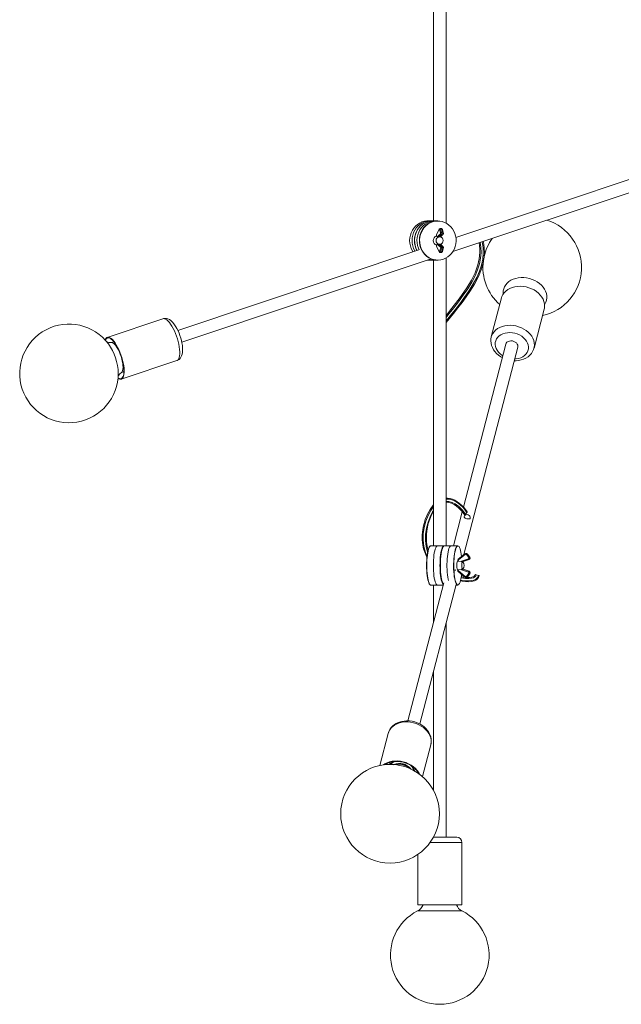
# Model space of a CAD drawing. Header units: millimetres. Extents: x -559 to 770, y -1682 to 398.
# Tile 1 of 5: x -559 to 21, y -1669 to -721. Entities that reach past the tile are written whole.
import ezdxf

# ---------------------------------------------------------------- set-up
doc = ezdxf.new("R2010")
doc.units = ezdxf.units.MM

msp = doc.modelspace()

# ---------------------------------------------------------------- linework, layer by layer
at = {"color": 7, "linetype": 'Continuous', "lineweight": 15}
for p, q in [((-160.07, -707.9), (-160.07, -914.43)), ((-148.07, -916.61), (-148.07, -707.9)), ((123.98, -842.76), (-138.55, -930.49)), ((-141.45, -944.11), (127.78, -854.14)), ((-160.74, -914.43), (-165.34, -914.43)), ((-155.99, -914.43), (-160.59, -914.43)), ((-157.33, -928.69), (-157.33, -929.13)), ((-157.28, -928.69), (-157.33, -928.69)), ((-157.28, -928.69), (-157.28, -929.23)), ((-154.66, -922.81), (-157.17, -928.1)), ((-154.65, -922.48), (-157.15, -927.78)), ((-155.76, -928.96), (-153.45, -927.08)), ((-152.67, -927.8), (-154.97, -929.68)), ((-153.31, -925.87), (-154.25, -922.92)), ((-152.39, -921.87), (-153.77, -921.87)), ((-153.38, -929.68), (-151.46, -927.8)), ((-153.33, -922.43), (-152.4, -925.39)), ((-152, -922.43), (-153.33, -922.43)), ((-152.93, -929.5), (-151.01, -927.62)), ((-151.46, -927.8), (-152.67, -927.8)), ((-151.22, -925.39), (-152.4, -925.39)), ((-151.22, -925.39), (-152, -922.43)), ((-150.69, -925.67), (-151.47, -922.72)), ((-157.33, -937.73), (-157.33, -938.17)), ((-157.28, -938.17), (-157.33, -938.17)), ((-157.28, -929.23), (-156.16, -929.94)), ((-156.16, -936.92), (-157.28, -937.63)), ((-157.28, -937.63), (-157.28, -938.17)), ((-153.45, -939.79), (-155.76, -937.91)), ((-154.97, -929.68), (-155, -929.87)), ((-155, -936.99), (-154.97, -937.18)), ((-154.97, -937.18), (-152.67, -939.06)), ((-151.46, -939.06), (-153.38, -937.18)), ((-152.14, -930.62), (-153.01, -929.85)), ((-153.01, -937.01), (-152.14, -936.25)), ((-151.01, -939.24), (-152.93, -937.36)), ((-174.12, -942.38), (-406.4, -1020)), ((-157.17, -938.76), (-154.66, -944.05)), ((-157.15, -939.09), (-154.65, -944.38)), ((-154.25, -943.95), (-153.31, -940.99)), ((-153.77, -944.99), (-152.39, -944.99)), ((-152.4, -941.48), (-153.33, -944.43)), ((-152, -944.43), (-153.33, -944.43)), ((-151.46, -939.06), (-152.67, -939.06)), ((-151.22, -941.48), (-152.4, -941.48)), ((-152, -944.43), (-151.22, -941.48)), ((-151.47, -944.14), (-150.69, -941.19)), ((-402.6, -1031.38), (-163.51, -951.48)), ((-166.27, -952.41), (-165.34, -952.43)), ((-165.34, -952.43), (-160.74, -952.43)), ((-160.59, -952.43), (-155.99, -952.43)), ((-160.07, -952.43), (-160.07, -1227.24)), ((-148.07, -1227.24), (-148.07, -950.25)), ((-94.67, -988.65), (-104.45, -1026.22)), ((-63.32, -1036.92), (-53.54, -999.36)), ((-420.85, -1008.75), (-474.4, -1026.64)), ((-473.41, -1032.68), (-473.26, -1032.87)), ((-467.82, -1031.11), (-470.81, -1031.57)), ((-90.51, -1033.19), (-131.38, -1190.17)), ((-104.5, -1026.41), (-104.45, -1026.22)), ((-130.86, -1235.8), (-78.9, -1036.21)), ((-460.93, -1066.95), (-407.38, -1049.06)), ((-461.03, -1060.85), (-458.36, -1059.42)), ((-132.52, -1194.54), (-141.03, -1227.24)), ((-129.18, -1196.82), (-127.89, -1195.15)), ((-149.94, -1227.24), (-162.65, -1227.24)), ((-136.84, -1227.24), (-149.55, -1227.24)), ((-153.06, -1235.25), (-153.12, -1234.85)), ((-136.87, -1241.5), (-136.87, -1241.65)), ((-129.93, -1235.03), (-136.31, -1240.33)), ((-136.24, -1241.5), (-136.24, -1242.04)), ((-129.58, -1235.62), (-135.96, -1240.91)), ((-132.37, -1241.77), (-126.5, -1239.89)), ((-126.14, -1240.62), (-132.01, -1242.49)), ((-131.65, -1242.49), (-125.88, -1240.62)), ((-131.64, -1242.49), (-125.86, -1240.61)), ((-129.93, -1235.03), (-129.92, -1235.03)), ((-128.66, -1234.69), (-128.97, -1234.69)), ((-126.15, -1238.68), (-128.52, -1235.73)), ((-127.81, -1235.25), (-125.44, -1238.2)), ((-127.52, -1235.25), (-127.81, -1235.25)), ((-125.17, -1238.2), (-127.52, -1235.25)), ((-127.52, -1235.25), (-127.5, -1235.25)), ((-125.15, -1238.21), (-127.5, -1235.25)), ((-125.88, -1240.62), (-126.14, -1240.62)), ((-125.88, -1240.62), (-125.86, -1240.61)), ((-125.17, -1238.2), (-125.44, -1238.2)), ((-125.17, -1238.2), (-125.15, -1238.21)), ((-139.37, -1251.44), (-139.31, -1250.24)), ((-136.87, -1250.83), (-136.87, -1250.98)), ((-136.24, -1242.04), (-133.41, -1242.75)), ((-133.41, -1249.73), (-136.24, -1250.44)), ((-136.24, -1250.44), (-136.24, -1250.98)), ((-126.5, -1252.6), (-132.37, -1250.72)), ((-132.01, -1242.49), (-132.33, -1242.68)), ((-132.33, -1249.8), (-132.01, -1249.99)), ((-132.01, -1249.99), (-126.14, -1251.87)), ((-131.65, -1242.49), (-131.64, -1242.49)), ((-125.88, -1251.87), (-131.65, -1249.99)), ((-131.65, -1249.99), (-131.64, -1249.99)), ((-125.86, -1251.87), (-131.64, -1249.99)), ((-136.31, -1252.16), (-129.93, -1257.45)), ((-135.96, -1251.57), (-129.58, -1256.87)), ((-129.93, -1257.45), (-129.92, -1257.46)), ((-128.97, -1257.8), (-128.66, -1257.8)), ((-128.52, -1256.76), (-126.15, -1253.81)), ((-125.44, -1254.29), (-127.81, -1257.24)), ((-127.52, -1257.24), (-127.81, -1257.24)), ((-127.52, -1257.24), (-125.17, -1254.29)), ((-127.52, -1257.24), (-127.5, -1257.23)), ((-127.5, -1257.23), (-125.15, -1254.28)), ((-125.88, -1251.87), (-126.14, -1251.87)), ((-125.88, -1251.87), (-125.86, -1251.87)), ((-125.17, -1254.29), (-125.44, -1254.29)), ((-125.17, -1254.29), (-125.15, -1254.28)), ((-119.09, -1255.17), (-116.84, -1255.82)), ((-150.35, -1263.05), (-184.93, -1395.88)), ((-173.32, -1398.88), (-138.37, -1264.66)), ((-162.65, -1265.24), (-150.92, -1265.24)), ((-160.07, -1265.24), (-160.07, -1300.36)), ((-138.52, -1265.24), (-136.84, -1265.24)), ((-148.07, -1507.9), (-148.07, -1301.9)), ((-160.07, -1347.99), (-160.07, -1463.05)), ((-203.89, -1408.16), (-211.88, -1438.86)), ((-203.85, -1408.02), (-203.89, -1408.16)), ((-170.75, -1449.57), (-162.76, -1418.86)), ((-201.01, -1436.98), (-201.81, -1437.9)), ((-199.85, -1435.87), (-201.01, -1436.98)), ((-179.33, -1442.63), (-179.8, -1441.09)), ((-179.05, -1443.88), (-179.33, -1442.63)), ((-160.23, -1507.9), (-137.82, -1507.9)), ((-160.07, -1507.6), (-160.07, -1507.9)), ((-132.82, -1572.9), (-132.82, -1512.9)), ((-175.32, -1524.61), (-175.32, -1572.9)), ((-175.32, -1572.9), (-132.82, -1572.9))]:
    msp.add_line(p, q, dxfattribs=at)
at = {"color": 8, "linetype": 'Continuous', "lineweight": 15}
for p, q in [((-136.24, -1241.5), (-136.87, -1241.5)), ((-136.24, -1250.98), (-136.87, -1250.98)), ((-199.85, -1435.87), (-199.05, -1435.19)), ((-180.17, -1440.1), (-179.8, -1441.09)), ((-132.82, -1512.9), (-163.35, -1512.9)), ((-175.44, -1578.89), (-132.7, -1578.89))]:
    msp.add_line(p, q, dxfattribs=at)
at = {"color": 7, "linetype": 'Continuous', "lineweight": 15, "flags": 128}
for points in [[(-165.34, -914.43), (-166.56, -914.48), (-168.96, -914.83), (-171.29, -915.53), (-173.52, -916.56), (-175.59, -917.91), (-177.47, -919.55), (-179.13, -921.44), (-180.52, -923.56), (-181.64, -925.86), (-182.45, -928.31), (-182.94, -930.84), (-183.11, -933.43), (-182.94, -936.02), (-182.45, -938.56), (-181.64, -941), (-180.52, -943.3), (-179.91, -944.31)], [(-163.04, -914.43), (-163.81, -914.45), (-166.26, -914.75), (-168.65, -915.4), (-170.93, -916.41), (-173.06, -917.74), (-174.99, -919.37), (-176.7, -921.28), (-178.14, -923.41), (-179.29, -925.74), (-180.13, -928.22), (-180.64, -930.8), (-180.81, -933.43), (-180.64, -936.06), (-180.13, -938.64), (-179.29, -941.12), (-178.14, -943.45), (-178, -943.68)], [(-178, -943.68), (-178.14, -943.45), (-179.29, -941.12), (-180.13, -938.64), (-180.64, -936.06), (-180.81, -933.43), (-180.64, -930.8), (-180.13, -928.22), (-179.29, -925.74), (-178.14, -923.41), (-176.7, -921.28), (-174.99, -919.37), (-173.06, -917.74), (-170.93, -916.41), (-168.65, -915.4), (-166.26, -914.75), (-163.81, -914.45), (-163.04, -914.43)], [(-176.07, -943.03), (-177.03, -941), (-177.84, -938.56), (-178.34, -936.02), (-178.5, -933.43), (-178.34, -930.84), (-177.84, -928.31), (-177.03, -925.86), (-175.92, -923.56), (-174.52, -921.44), (-172.86, -919.55), (-170.98, -917.91), (-168.91, -916.56), (-166.69, -915.53), (-164.35, -914.83), (-161.95, -914.48), (-160.74, -914.43)], [(-160.59, -914.43), (-161.12, -914.44), (-163.54, -914.69), (-165.89, -915.3), (-168.15, -916.24), (-170.27, -917.5), (-172.21, -919.06), (-173.93, -920.88), (-175.41, -922.94), (-176.61, -925.19), (-177.51, -927.6), (-178.09, -930.12), (-178.35, -932.7), (-178.28, -935.29), (-177.88, -937.85), (-177.15, -940.32), (-176.12, -942.67), (-175.95, -942.99)], [(-158.29, -914.43), (-158.74, -914.44), (-161.19, -914.69), (-163.59, -915.3), (-165.89, -916.26), (-168.04, -917.54), (-170, -919.14), (-171.74, -921.01), (-173.21, -923.12), (-174.4, -925.43), (-175.29, -927.89), (-175.84, -930.46), (-176.06, -933.08), (-175.93, -935.71), (-175.47, -938.3), (-174.67, -940.8), (-173.98, -942.35)], [(-173.99, -942.33), (-174.67, -940.8), (-175.47, -938.3), (-175.93, -935.71), (-176.06, -933.08), (-175.84, -930.46), (-175.29, -927.89), (-174.4, -925.43), (-173.21, -923.12), (-171.74, -921.01), (-170, -919.14), (-168.04, -917.54), (-165.89, -916.26), (-163.59, -915.3), (-161.19, -914.69), (-158.74, -914.44), (-158.29, -914.43)], [(-155.99, -952.43), (-157.88, -952.32), (-160.27, -951.87), (-162.58, -951.08), (-164.77, -949.95), (-166.79, -948.52), (-168.61, -946.81), (-170.19, -944.84), (-171.51, -942.67), (-172.55, -940.32), (-173.27, -937.85), (-173.67, -935.29), (-173.74, -932.7), (-173.48, -930.12), (-172.9, -927.6), (-172, -925.19), (-170.8, -922.94), (-169.33, -920.88), (-167.61, -919.06), (-165.67, -917.5), (-163.55, -916.24), (-161.29, -915.3), (-158.93, -914.69), (-156.52, -914.44), (-155.99, -914.43)], [(-150.67, -951.38), (-148.44, -950.45), (-146.34, -949.2), (-144.42, -947.66), (-142.72, -945.85), (-141.26, -943.81), (-140.08, -941.58), (-139.18, -939.2), (-138.61, -936.71), (-138.35, -934.16), (-138.42, -931.59), (-138.82, -929.06), (-139.53, -926.61), (-140.56, -924.29), (-141.86, -922.14), (-143.43, -920.2), (-145.23, -918.5), (-147.23, -917.09), (-149.4, -915.97), (-151.68, -915.19), (-154.04, -914.74), (-156.44, -914.64), (-158.83, -914.89), (-161.16, -915.49), (-163.4, -916.42), (-165.49, -917.67), (-167.41, -919.21), (-169.12, -921.01), (-170.57, -923.05), (-171.76, -925.28), (-172.65, -927.66), (-173.23, -930.15), (-173.48, -932.71), (-173.41, -935.27), (-173.02, -937.8), (-172.3, -940.25), (-171.28, -942.57), (-169.97, -944.72), (-168.4, -946.67), (-166.6, -948.36), (-164.6, -949.78), (-162.44, -950.89), (-160.16, -951.68), (-157.79, -952.12), (-155.4, -952.22), (-153.01, -951.97), (-150.67, -951.38)], [(-154.25, -922.92), (-154.28, -922.82), (-154.32, -922.74), (-154.37, -922.69), (-154.42, -922.65), (-154.47, -922.64), (-154.52, -922.65), (-154.57, -922.68), (-154.62, -922.73), (-154.66, -922.81)], [(-157.28, -929.23), (-157.33, -929.15), (-157.33, -929.13)], [(-157.32, -937.73), (-157.32, -937.68), (-157.28, -937.63)], [(-154.97, -929.68), (-154.31, -929.79), (-154.3, -929.79)], [(-154.3, -937.07), (-154.31, -937.07), (-154.97, -937.18)], [(-154.3, -929.79), (-154.29, -929.79), (-153.38, -929.68)], [(-153.38, -937.18), (-154.29, -937.07), (-154.3, -937.07)], [(-153.59, -929.87), (-153.41, -929.7), (-153.38, -929.68)], [(-153.38, -937.18), (-153.57, -937.02), (-153.59, -936.99)], [(-148.07, -1012.44), (-145.04, -1008.74), (-140.79, -1003.53), (-136.6, -998.25), (-132.63, -993.06), (-128.76, -987.76), (-125.09, -982.42), (-120.66, -975.29), (-116.9, -968.05), (-113.97, -960.76), (-113.13, -958.03), (-112.43, -955.31), (-111.88, -952.56), (-111.42, -949.33), (-111.16, -945.36), (-111.27, -940.64), (-111.67, -937.06), (-112.18, -934.33)], [(-116.31, -935.71), (-115.91, -938.09), (-115.56, -941.85), (-115.51, -945.1), (-116.06, -951.15), (-117.35, -956.94), (-120.03, -964.4), (-123.61, -971.65), (-127.99, -978.9), (-135.49, -989.61), (-143.63, -1000.1), (-146.46, -1003.61), (-148.07, -1005.57)], [(-154.66, -944.05), (-154.62, -944.13), (-154.57, -944.18), (-154.52, -944.22), (-154.47, -944.23), (-154.42, -944.21), (-154.37, -944.18), (-154.32, -944.12), (-154.28, -944.04), (-154.25, -943.95)], [(-150.69, -941.19), (-150.69, -941.18), (-150.69, -941.16)], [(-165.7, -952.22), (-163.81, -952.41), (-163.04, -952.43)], [(-163.04, -952.43), (-163.81, -952.41), (-165.62, -952.23)], [(-164.76, -951.9), (-162.49, -952.32), (-160.59, -952.43)], [(-53.54, -999.36), (-53.37, -998.59), (-53.14, -996.47), (-53.28, -994.31), (-53.77, -992.15), (-54.61, -990.02), (-55.78, -987.95), (-57.26, -985.99), (-59.04, -984.17), (-61.07, -982.51), (-63.32, -981.05), (-65.76, -979.81), (-68.35, -978.82), (-71.03, -978.08), (-73.76, -977.62), (-76.5, -977.44), (-79.2, -977.54), (-81.81, -977.92), (-84.29, -978.58), (-86.59, -979.5), (-88.68, -980.67), (-90.53, -982.07), (-92.09, -983.67), (-93.34, -985.45), (-94.27, -987.38), (-94.67, -988.65)], [(-408.3, -1016.4), (-408.92, -1015.41), (-410.19, -1013.61), (-411.57, -1011.98), (-413.13, -1010.54), (-414.55, -1009.56), (-415.92, -1008.9), (-417.31, -1008.51), (-418.7, -1008.39), (-420.09, -1008.54), (-420.85, -1008.79)], [(-407.39, -1049.02), (-406.4, -1048.64), (-405.21, -1047.86), (-404.22, -1046.89), (-403.42, -1045.77), (-402.77, -1044.47), (-402.28, -1042.95), (-401.94, -1041.13), (-401.79, -1039.01), (-401.84, -1036.75), (-402.07, -1034.43), (-402.45, -1032.07), (-402.97, -1029.69), (-403.62, -1027.3), (-404.38, -1024.93), (-405.25, -1022.61), (-406.22, -1020.37), (-407.27, -1018.24), (-408.3, -1016.4)], [(-476.49, -1029.01), (-476.2, -1028.38), (-475.56, -1027.43), (-474.79, -1026.81), (-473.89, -1026.53), (-472.88, -1026.6), (-471.79, -1027.01), (-470.62, -1027.77), (-469.41, -1028.84), (-468.16, -1030.23), (-466.91, -1031.9), (-465.67, -1033.82)], [(-476.17, -1029.35), (-475.96, -1028.9), (-475.34, -1027.97), (-474.59, -1027.37), (-473.71, -1027.1), (-472.74, -1027.17), (-471.67, -1027.57), (-470.54, -1028.3), (-469.36, -1029.35), (-468.15, -1030.7), (-466.93, -1032.32), (-465.73, -1034.19)], [(-104.48, -1026.45), (-104.8, -1028.02), (-104.92, -1030.16), (-104.73, -1032.3), (-104.23, -1034.42), (-103.44, -1036.5), (-102.36, -1038.52), (-101, -1040.43), (-99.37, -1042.23), (-97.52, -1043.86), (-95.45, -1045.32), (-93.89, -1046.18)], [(-78.9, -1036.21), (-78.79, -1035.43), (-78.94, -1034.26), (-79.45, -1033.11), (-80.3, -1032.07), (-81.42, -1031.19), (-82.75, -1030.53), (-84.2, -1030.13), (-85.68, -1030.03), (-87.1, -1030.21), (-88.37, -1030.68), (-89.41, -1031.4), (-90.16, -1032.32), (-90.51, -1033.19)], [(-465.73, -1034.19), (-464.56, -1036.28), (-463.44, -1038.54), (-462.39, -1040.95), (-461.43, -1043.45), (-460.58, -1046.02), (-459.86, -1048.6), (-459.26, -1051.14), (-458.81, -1053.61), (-458.51, -1055.97), (-458.37, -1058.17), (-458.39, -1060.17), (-458.56, -1061.95), (-458.89, -1063.46), (-459.37, -1064.69), (-460, -1065.62), (-460.75, -1066.22), (-461.63, -1066.49), (-462.6, -1066.42), (-463.66, -1066.02), (-463.98, -1065.85)], [(-465.67, -1033.82), (-464.47, -1035.97), (-463.31, -1038.3), (-462.24, -1040.78), (-461.25, -1043.36), (-460.38, -1046), (-459.63, -1048.65), (-459.02, -1051.27), (-458.55, -1053.81), (-458.25, -1056.24), (-458.1, -1058.5), (-458.12, -1060.56), (-458.3, -1062.39), (-458.64, -1063.95), (-459.13, -1065.21), (-459.77, -1066.17), (-460.55, -1066.79), (-461.45, -1067.06), (-462.45, -1066.99), (-463.55, -1066.58), (-464.02, -1066.31)], [(-82.14, -1049.24), (-80.68, -1049.22), (-78.13, -1048.97), (-75.66, -1048.45), (-73.3, -1047.66), (-71.11, -1046.62), (-69.11, -1045.33), (-67.35, -1043.81), (-65.85, -1042.11), (-64.65, -1040.25), (-63.75, -1038.28), (-63.39, -1037.02)], [(-127.84, -1194.49), (-130.43, -1191.2), (-132.85, -1188.57), (-135.1, -1186.5), (-137.2, -1184.91), (-139.74, -1183.38), (-142, -1182.39), (-143.99, -1181.81), (-146.82, -1181.46), (-148.07, -1181.57)], [(-160.07, -1187.98), (-160.46, -1188.35), (-163.45, -1192.37), (-165.98, -1196.98), (-168.04, -1202.05), (-169.24, -1206.01), (-170.01, -1209.37), (-170.47, -1212.05), (-170.74, -1214.29), (-170.94, -1217.1), (-170.94, -1221.54), (-170.39, -1226.75), (-169.66, -1230.18), (-168.64, -1233.51), (-167.3, -1236.72), (-166.39, -1238.28)], [(-165.24, -1231.42), (-166.17, -1227.99), (-166.79, -1223.81), (-166.99, -1220.12), (-166.85, -1215.83), (-166.27, -1211.13), (-165.13, -1205.93), (-163.8, -1201.77), (-162.01, -1197.56), (-160.07, -1194.16)], [(-148.07, -1185.51), (-147.36, -1185.45), (-145.25, -1185.64), (-142.88, -1186.3), (-140.24, -1187.57), (-138.08, -1189.04), (-135.75, -1191.02), (-133.26, -1193.61), (-130.61, -1196.91)], [(-127.96, -1201.23), (-128.85, -1200.95), (-129.61, -1200.61), (-130.22, -1200.19), (-130.55, -1199.64), (-130.5, -1199.03), (-130.15, -1198.46), (-129.57, -1197.94), (-128.7, -1197.52), (-127.66, -1197.37), (-126.7, -1197.57), (-125.91, -1198.02), (-125.29, -1198.68), (-124.85, -1199.51), (-124.7, -1200.37), (-124.85, -1200.99), (-125.2, -1201.34), (-125.76, -1201.51), (-126.59, -1201.5), (-127.57, -1201.33), (-127.96, -1201.23)], [(-163.6, -1264.7), (-163.65, -1264.65), (-164.17, -1263.96), (-164.66, -1262.94), (-165.12, -1261.6), (-165.53, -1259.98), (-165.9, -1258.11), (-166.21, -1256.01), (-166.45, -1253.73), (-166.63, -1251.32), (-166.74, -1248.8), (-166.78, -1246.24), (-166.74, -1243.68), (-166.63, -1241.17), (-166.45, -1238.75), (-166.21, -1236.47), (-165.9, -1234.38), (-165.53, -1232.5), (-165.12, -1230.88), (-164.66, -1229.55), (-164.17, -1228.53), (-163.65, -1227.84), (-163.6, -1227.79)], [(-162.65, -1227.24), (-162.93, -1227.29), (-163.46, -1227.64), (-163.98, -1228.34), (-164.48, -1229.37), (-164.95, -1230.72), (-165.37, -1232.36), (-165.74, -1234.25), (-166.05, -1236.37), (-166.3, -1238.67), (-166.48, -1241.12), (-166.59, -1243.66), (-166.63, -1246.24), (-166.59, -1248.83), (-166.48, -1251.37), (-166.3, -1253.81), (-166.05, -1256.12), (-165.74, -1258.23), (-165.37, -1260.13), (-164.95, -1261.77), (-164.48, -1263.11), (-163.98, -1264.15), (-163.46, -1264.85), (-162.93, -1265.2), (-162.65, -1265.24)], [(-156.3, -1227.24), (-156.47, -1227.26), (-157.02, -1227.56), (-157.55, -1228.22), (-158.06, -1229.22), (-158.54, -1230.55), (-158.97, -1232.18), (-159.35, -1234.09), (-159.67, -1236.23), (-159.93, -1238.56), (-160.12, -1241.03), (-160.23, -1243.61), (-160.27, -1246.24), (-160.23, -1248.87), (-160.12, -1251.45), (-159.93, -1253.93), (-159.67, -1256.26), (-159.35, -1258.4), (-158.97, -1260.3), (-158.54, -1261.94), (-158.06, -1263.27), (-157.55, -1264.27), (-157.02, -1264.93), (-156.47, -1265.22), (-156.3, -1265.24)], [(-156.3, -1265.24), (-156.47, -1265.22), (-157.02, -1264.93), (-157.55, -1264.27), (-158.06, -1263.27), (-158.54, -1261.94), (-158.97, -1260.3), (-159.35, -1258.4), (-159.67, -1256.26), (-159.93, -1253.93), (-160.12, -1251.45), (-160.23, -1248.87), (-160.27, -1246.24), (-160.23, -1243.61), (-160.12, -1241.03), (-159.93, -1238.56), (-159.67, -1236.23), (-159.35, -1234.09), (-158.97, -1232.18), (-158.54, -1230.55), (-158.06, -1229.22), (-157.55, -1228.22), (-157.02, -1227.56), (-156.47, -1227.26), (-156.3, -1227.24)], [(-150.81, -1264.79), (-151.27, -1264.15), (-151.77, -1263.11), (-152.23, -1261.77), (-152.65, -1260.13), (-153.02, -1258.23), (-153.34, -1256.12), (-153.58, -1253.81), (-153.77, -1251.37), (-153.88, -1248.83), (-153.91, -1246.24), (-153.88, -1243.66), (-153.77, -1241.12), (-153.58, -1238.67), (-153.34, -1236.37), (-153.02, -1234.25), (-152.65, -1232.36), (-152.23, -1230.72), (-151.77, -1229.37), (-151.27, -1228.34), (-150.75, -1227.64), (-150.21, -1227.29), (-149.94, -1227.24)], [(-150.49, -1227.79), (-150.55, -1227.84), (-151.06, -1228.53), (-151.55, -1229.55), (-152.01, -1230.88), (-152.43, -1232.5), (-152.79, -1234.38), (-153.1, -1236.47), (-153.35, -1238.75), (-153.53, -1241.17), (-153.64, -1243.68), (-153.68, -1246.24), (-153.64, -1248.8), (-153.53, -1251.32), (-153.35, -1253.73), (-153.1, -1256.01), (-152.79, -1258.11), (-152.43, -1259.98), (-152.01, -1261.6), (-151.55, -1262.94), (-151.06, -1263.96), (-150.72, -1264.46)], [(-150.72, -1264.46), (-150.83, -1264.31), (-151.33, -1263.44), (-151.81, -1262.24), (-152.25, -1260.75), (-152.64, -1258.99), (-152.97, -1256.99), (-153.25, -1254.79), (-153.46, -1252.43), (-153.6, -1249.95), (-153.67, -1247.41), (-153.67, -1244.84), (-153.59, -1242.3), (-153.44, -1239.83), (-153.22, -1237.49), (-152.94, -1235.3), (-152.6, -1233.32), (-152.21, -1231.58), (-151.77, -1230.12), (-151.29, -1228.95), (-150.78, -1228.11), (-150.49, -1227.79)], [(-149.55, -1227.24), (-150.07, -1227.4), (-150.6, -1227.92), (-151.11, -1228.77), (-151.59, -1229.95), (-152.04, -1231.43), (-152.44, -1233.19), (-152.78, -1235.19), (-153.07, -1237.39), (-153.28, -1239.77), (-153.43, -1242.26), (-153.51, -1244.83), (-153.52, -1247.42), (-153.44, -1249.99), (-153.3, -1252.49), (-153.09, -1254.88), (-152.81, -1257.1), (-152.47, -1259.12), (-152.08, -1260.9), (-151.64, -1262.41), (-151.16, -1263.62), (-150.71, -1264.42)], [(-143.19, -1227.24), (-143.67, -1227.38), (-144.22, -1227.88), (-144.74, -1228.73), (-145.23, -1229.92), (-145.68, -1231.43), (-146.09, -1233.22), (-146.43, -1235.26), (-146.72, -1237.51), (-146.94, -1239.93), (-147.09, -1242.47), (-147.16, -1245.08), (-147.15, -1247.72), (-147.07, -1250.32), (-146.92, -1252.85), (-146.69, -1255.25), (-146.4, -1257.48), (-146.04, -1259.49), (-145.78, -1260.67)], [(-145.78, -1260.67), (-146.04, -1259.49), (-146.4, -1257.48), (-146.69, -1255.25), (-146.92, -1252.85), (-147.07, -1250.32), (-147.15, -1247.72), (-147.16, -1245.08), (-147.09, -1242.47), (-146.94, -1239.93), (-146.72, -1237.51), (-146.43, -1235.26), (-146.09, -1233.22), (-145.68, -1231.43), (-145.23, -1229.92), (-144.74, -1228.73), (-144.22, -1227.88), (-143.67, -1227.38), (-143.19, -1227.24)], [(-136.84, -1265.24), (-136.86, -1265.24), (-137.4, -1265.05), (-137.93, -1264.51), (-138.44, -1263.62), (-138.92, -1262.41), (-139.36, -1260.9), (-139.76, -1259.12), (-140.1, -1257.1), (-140.38, -1254.88), (-140.59, -1252.49), (-140.73, -1249.99), (-140.8, -1247.42), (-140.8, -1244.83), (-140.72, -1242.26), (-140.57, -1239.77), (-140.35, -1237.39), (-140.07, -1235.19), (-139.72, -1233.19), (-139.32, -1231.43), (-138.88, -1229.95), (-138.4, -1228.77), (-137.89, -1227.92), (-137.35, -1227.4), (-136.84, -1227.24)], [(-133.14, -1237.7), (-133.42, -1235.5), (-133.75, -1233.5), (-134.14, -1231.74), (-134.58, -1230.24), (-135.05, -1229.05), (-135.56, -1228.17), (-136.08, -1227.63), (-136.62, -1227.44), (-137.15, -1227.6), (-137.68, -1228.11), (-138.19, -1228.95), (-138.66, -1230.12), (-139.1, -1231.58), (-139.5, -1233.32), (-139.84, -1235.3), (-140.12, -1237.49), (-140.34, -1239.83), (-140.49, -1242.3), (-140.56, -1244.84), (-140.57, -1247.41), (-140.5, -1249.95), (-140.35, -1252.43), (-140.14, -1254.79), (-139.87, -1256.99), (-139.53, -1258.99), (-139.14, -1260.75), (-138.71, -1262.24), (-138.23, -1263.44), (-137.73, -1264.31), (-137.2, -1264.85), (-136.67, -1265.04), (-136.13, -1264.88), (-135.61, -1264.38), (-135.1, -1263.53), (-134.62, -1262.37), (-134.18, -1260.9), (-134.18, -1260.9)], [(-136.85, -1250.88), (-137.13, -1250.37), (-137.36, -1249.49), (-137.53, -1248.32), (-137.62, -1246.96), (-137.62, -1245.53), (-137.53, -1244.17), (-137.36, -1242.99), (-137.13, -1242.11), (-136.85, -1241.61)], [(-132.32, -1242.68), (-132.29, -1242.65), (-132.27, -1242.64), (-132.28, -1242.64)], [(-132.01, -1242.49), (-132.17, -1242.6), (-132.17, -1242.6)], [(-132.17, -1242.6), (-132.16, -1242.6), (-131.65, -1242.49)], [(-132.17, -1249.88), (-132.17, -1249.89), (-132.01, -1249.99)], [(-131.65, -1249.99), (-132.16, -1249.89), (-132.17, -1249.88)], [(-132.01, -1242.68), (-131.72, -1242.51), (-131.65, -1242.49)], [(-131.65, -1249.99), (-131.98, -1249.83), (-132.01, -1249.8)], [(-131.65, -1249.98), (-131.86, -1249.89), (-132, -1249.74)], [(-134.21, -1260.98), (-132.61, -1261.34), (-129.38, -1261.78), (-126.08, -1261.91), (-123.43, -1261.69), (-120.67, -1260.99), (-119.28, -1260.33), (-117.94, -1259.32), (-116.82, -1257.89), (-116.17, -1256.08)], [(-120.04, -1254.97), (-120.18, -1255.66), (-120.5, -1256.2), (-120.98, -1256.66), (-121.61, -1257.04), (-123.18, -1257.6), (-125.1, -1257.9), (-129.52, -1257.82), (-133.44, -1257.15)], [(-162.76, -1418.71), (-162.49, -1417.57), (-162.29, -1415.44), (-162.41, -1413.3), (-162.84, -1411.17), (-163.56, -1409.07), (-164.57, -1407.04), (-165.87, -1405.1), (-167.43, -1403.27), (-169.23, -1401.6), (-171.25, -1400.1), (-173.45, -1398.8), (-175.81, -1397.71), (-178.27, -1396.86), (-180.82, -1396.26), (-183.41, -1395.92), (-186, -1395.85), (-188.56, -1396.04), (-191.06, -1396.5), (-192.02, -1396.76)], [(-202.62, -1435.45), (-200.1, -1434.86), (-197.46, -1434.56), (-194.75, -1434.53), (-192.01, -1434.79), (-189.29, -1435.33), (-186.63, -1436.14), (-184.08, -1437.2), (-181.69, -1438.5), (-179.49, -1440.02), (-177.53, -1441.72), (-175.83, -1443.59), (-174.43, -1445.58), (-173.48, -1447.36)], [(-202.36, -1435.89), (-199.91, -1435.32), (-197.34, -1435.02), (-194.7, -1435), (-192.04, -1435.25), (-189.39, -1435.78), (-186.81, -1436.56), (-184.33, -1437.59), (-182.01, -1438.86), (-179.87, -1440.33), (-177.97, -1441.99), (-176.32, -1443.8), (-174.95, -1445.74), (-174.43, -1446.66)], [(-201.8, -1437.84), (-201.09, -1437.06), (-201.01, -1436.98)], [(-179.8, -1441.09), (-179.56, -1442.12), (-179.54, -1442.56)], [(-179.33, -1442.63), (-179.09, -1443.62), (-179.07, -1443.74)], [(-178.57, -1444.11), (-178.12, -1442.85), (-177.99, -1441.97)]]:
    msp.add_lwpolyline(points, dxfattribs=at)
at = {"color": 8, "linetype": 'Continuous', "lineweight": 15, "flags": 128}
for points in [[(-153.77, -921.87), (-153.71, -921.88), (-153.61, -921.94), (-153.5, -922.06), (-153.41, -922.22), (-153.33, -922.43)], [(-152, -922.43), (-152.06, -922.24), (-152.13, -922.09), (-152.21, -921.97), (-152.3, -921.9), (-152.39, -921.87), (-152.39, -921.87)], [(-148.07, -1010.91), (-147.63, -1010.36), (-143.79, -1005.6), (-139.42, -1000.16), (-134.8, -994.22), (-130.17, -987.96), (-125.77, -981.56), (-121.82, -975.21), (-118.51, -969.03), (-115.9, -963.04), (-113.97, -957.2), (-112.74, -951.46), (-112.2, -945.8), (-112.36, -940.17), (-113.18, -934.66)], [(-148.07, -1007.49), (-145.05, -1003.74), (-140.7, -998.32), (-136.12, -992.4), (-131.54, -986.18), (-127.2, -979.85), (-123.35, -973.58), (-120.16, -967.52), (-117.67, -961.68), (-115.88, -956.02), (-114.76, -950.5), (-114.33, -945.08), (-114.55, -939.71), (-115.26, -935.36)], [(-153.33, -944.43), (-153.4, -944.62), (-153.48, -944.77), (-153.57, -944.89), (-153.67, -944.96), (-153.76, -944.99), (-153.77, -944.99)], [(-152.39, -944.99), (-152.34, -944.98), (-152.24, -944.92), (-152.15, -944.81), (-152.07, -944.64), (-152, -944.43)], [(-53.18, -995.24), (-52.75, -994.6), (-51.8, -992.72), (-51.18, -990.72), (-50.9, -988.65), (-50.96, -986.52), (-51.37, -984.39), (-52.12, -982.28), (-53.2, -980.22), (-54.58, -978.26), (-56.25, -976.42), (-58.17, -974.73), (-60.32, -973.23), (-62.67, -971.93), (-65.16, -970.86), (-67.77, -970.03), (-70.45, -969.46), (-73.15, -969.16), (-75.83, -969.14), (-78.45, -969.38), (-80.96, -969.9), (-83.33, -970.67), (-85.51, -971.7), (-87.46, -972.95), (-89.16, -974.42), (-90.58, -976.07), (-91.7, -977.88), (-92.49, -979.82), (-92.94, -981.86), (-93.05, -983.97), (-92.99, -984.88)], [(-412.12, -1015.93), (-413.36, -1014), (-414.61, -1012.33), (-415.86, -1010.95), (-417.07, -1009.87), (-418.24, -1009.12), (-419.33, -1008.7), (-420.33, -1008.63), (-420.85, -1008.75)], [(-407.38, -1049.06), (-407, -1048.89), (-406.22, -1048.27), (-405.58, -1047.32), (-405.08, -1046.05), (-404.74, -1044.49), (-404.56, -1042.67), (-404.55, -1040.6), (-404.69, -1038.34), (-405, -1035.92), (-405.46, -1033.37), (-406.08, -1030.75), (-406.83, -1028.1), (-407.7, -1025.46), (-408.68, -1022.88), (-409.76, -1020.41), (-410.91, -1018.07), (-412.12, -1015.93)], [(-104.45, -1026.22), (-104.05, -1024.94), (-103.12, -1023.02), (-101.87, -1021.24), (-100.31, -1019.64), (-98.46, -1018.24), (-96.37, -1017.07), (-94.07, -1016.15), (-91.59, -1015.49), (-88.98, -1015.11), (-86.28, -1015), (-83.54, -1015.19), (-80.81, -1015.65), (-78.13, -1016.38), (-75.54, -1017.38), (-73.1, -1018.62), (-70.85, -1020.08), (-68.82, -1021.73), (-67.04, -1023.56), (-65.56, -1025.52), (-64.39, -1027.58), (-63.55, -1029.72), (-63.06, -1031.88), (-62.93, -1034.04), (-63.15, -1036.16), (-63.35, -1037.01)], [(-81.8, -1047.36), (-80.52, -1047.26), (-78.26, -1046.88), (-76.15, -1046.22), (-74.22, -1045.3), (-72.53, -1044.15), (-71.11, -1042.79), (-70, -1041.24), (-69.21, -1039.55), (-68.77, -1037.75), (-68.68, -1035.89), (-68.96, -1033.99), (-69.58, -1032.11), (-70.54, -1030.29), (-71.82, -1028.57), (-73.39, -1026.99), (-75.21, -1025.58), (-77.24, -1024.37), (-79.44, -1023.39), (-81.76, -1022.67), (-84.14, -1022.21), (-86.53, -1022.03), (-88.88, -1022.14), (-91.14, -1022.53), (-93.26, -1023.18), (-95.19, -1024.1), (-96.88, -1025.25), (-98.3, -1026.62), (-99.41, -1028.16), (-100.2, -1029.85), (-100.64, -1031.65), (-100.72, -1033.52), (-100.45, -1035.41), (-99.83, -1037.29), (-98.86, -1039.11), (-97.58, -1040.83), (-96.02, -1042.41), (-94.2, -1043.83), (-93.41, -1044.33)], [(-470.78, -1031.57), (-470.74, -1031.56), (-469.87, -1031.64)], [(-469.87, -1031.64), (-468.92, -1032.07), (-467.91, -1032.83), (-466.86, -1033.91), (-465.79, -1035.27), (-464.74, -1036.9), (-463.71, -1038.74), (-462.75, -1040.77), (-461.86, -1042.92), (-461.08, -1045.15), (-460.42, -1047.41), (-459.89, -1049.65), (-459.52, -1051.8), (-459.3, -1053.83), (-459.24, -1055.68), (-459.34, -1057.31), (-459.61, -1058.68), (-460.02, -1059.77), (-460.59, -1060.53), (-461, -1060.84)], [(-148.07, -1182.49), (-147.91, -1182.45), (-144.73, -1182.53), (-141.48, -1183.37), (-138.17, -1185), (-134.8, -1187.47), (-131.37, -1190.83), (-127.89, -1195.15)], [(-148.07, -1184.8), (-145.29, -1184.81), (-142.27, -1185.54), (-139.14, -1187.05), (-135.9, -1189.39), (-132.57, -1192.62), (-129.18, -1196.82)], [(-166.29, -1237.48), (-167.96, -1233.86), (-169.53, -1228), (-170.2, -1221.9), (-170.01, -1215.72), (-169.07, -1209.62), (-167.46, -1203.75), (-165.27, -1198.24), (-162.56, -1193.25), (-160.07, -1189.92)], [(-165.73, -1233.62), (-165.78, -1233.53), (-167.25, -1227.96), (-167.86, -1222.13), (-167.7, -1216.19), (-166.84, -1210.33), (-165.39, -1204.7), (-163.44, -1199.46), (-161.03, -1194.78), (-160.07, -1193.43)], [(-116.84, -1255.82), (-117.72, -1257.89), (-119.31, -1259.41), (-121.24, -1260.35), (-123.37, -1260.89), (-126.55, -1261.16), (-130.11, -1260.99), (-134.01, -1260.37), (-134.07, -1260.35)], [(-119.09, -1255.17), (-119.53, -1256.39), (-120.43, -1257.33), (-121.73, -1258.04), (-123.4, -1258.53), (-126.15, -1258.85), (-129.43, -1258.76), (-133.11, -1258.25), (-133.63, -1258.11)], [(-192.84, -1397.88), (-195.2, -1398.73), (-197.35, -1399.83), (-199.27, -1401.17), (-200.91, -1402.72), (-202.25, -1404.46), (-203.26, -1406.34), (-203.85, -1408.02)], [(-162.76, -1418.86), (-162.71, -1418.66), (-162.39, -1416.56), (-162.42, -1414.41), (-162.82, -1412.25), (-163.56, -1410.1), (-164.64, -1408.01), (-166.05, -1406.02), (-167.74, -1404.15), (-169.71, -1402.45), (-171.91, -1400.93), (-174.3, -1399.63), (-176.85, -1398.57), (-179.5, -1397.76), (-182.23, -1397.23), (-184.97, -1396.97), (-187.68, -1396.99), (-190.32, -1397.3), (-192.84, -1397.88)], [(-200.91, -1436.88), (-199.97, -1435.68), (-199.54, -1435.26)], [(-200.4, -1436.39), (-199.98, -1435.92), (-199.21, -1435.21)], [(-180.04, -1440.2), (-179.71, -1441.19), (-179.58, -1441.81)], [(-179.78, -1440.41), (-179.6, -1440.98), (-179.37, -1442.49)], [(-178.04, -1441.91), (-178.25, -1443.15), (-178.55, -1444.03)]]:
    msp.add_lwpolyline(points, dxfattribs=at)
at = {"color": 7, "linetype": 'Continuous', "lineweight": 15}
msp.add_circle((-202.02, -1485.33), 47.5, dxfattribs=at)
for centre, radius, start, end in [((-65.05, -959.22), 47.5, 281.98261, 72.70724), ((-155.56, -933.43), 4.83, 111.60011, 248.39989), ((-155.13, -928.65), 2.2, 156.56699, 181.01591), ((-155.81, -928.66), 1.46, 157.77417, 181.43208), ((-154.56, -930.03), 1.61, 138.1226, 176.91665), ((-154.93, -928.85), 0.828, 186.98384, 267.3503), ((-153.79, -922.8), 0.914, 88.67027, 159.87351), ((-153.35, -923.5), 1.07, 88.99462, 146.76144), ((-154.63, -926.33), 1.4, 327.61154, 19.21293), ((-152.63, -926.98), 0.828, 186.98384, 267.3503), ((-152.42, -926.45), 1.07, 88.99462, 146.76144), ((-155, -926.32), 2.76, 327.58099, 19.79479), ((-152.45, -922.87), 0.99, 8.38355, 86.57975), ((-154.22, -926.3), 3.14, 331.47957, 17.00057), ((-152.84, -926.32), 2.24, 324.57173, 16.78372), ((-154.04, -933.43), 3.69, 105.14531, 254.85469), ((-155.16, -938.21), 2.18, 178.82869, 203.58841), ((-155.85, -938.21), 1.43, 178.27936, 202.51439), ((-155.72, -927.78), 2.21, 258.30067, 288.84505), ((-155.75, -939.55), 2.66, 73.81108, 99.0432), ((-154.57, -936.84), 1.6, 182.96599, 221.99476), ((-154.93, -938.01), 0.828, 92.6497, 173.01616), ((-154.3, -932.98), 3.19, 90.00783, 102.77249), ((-154.3, -933.88), 3.19, 257.22751, 269.99217), ((-154.3, -932.98), 3.19, 77.22751, 89.99217), ((-154.3, -933.88), 3.19, 270.00783, 282.77249), ((-154.56, -933.43), 3.69, 285.14531, 74.85469), ((-152.25, -924.84), 5.21, 255.0895, 261.30701), ((-152.63, -940.28), 3.42, 96.9393, 106.28033), ((-151.58, -930.09), 1.46, 154.56283, 175.78277), ((-151.63, -936.78), 1.41, 183.86412, 205.53543), ((-65.05, -959.22), 47.5, 144.24805, 167.28179), ((-153.81, -944.1), 0.88, 198.52462, 273.01245), ((-153.35, -943.36), 1.07, 213.23856, 271.00538), ((-152.63, -939.89), 0.828, 92.6497, 173.01616), ((-154.56, -940.53), 1.33, 339.45729, 33.71825), ((-152.42, -940.41), 1.07, 213.23856, 271.00538), ((-155.15, -940.56), 2.9, 341.51499, 31.10923), ((-152.43, -944), 0.973, 272.22506, 351.95563), ((-154.05, -940.54), 2.99, 341.74103, 29.77883), ((-152.71, -940.52), 2.13, 341.69846, 36.94609), ((-160.73, -935.75), 16.68, 255.80721, 269.98617), ((-158.28, -935.71), 16.73, 251.19569, 269.96862), ((-65.05, -959.22), 47.5, 172.43199, 228.83174), ((-511.27, -1061.36), 47.5, 36.85866, 0.09663), ((-471.86, -1024.94), 6.71, 242.98732, 278.9675), ((-457.84, -1066.81), 6.76, 118.11603, 153.8708), ((-128.31, -1194.78), 0.549, 318.64624, 32.52317), ((-129.93, -1196.29), 0.919, 221.90786, 325.05016), ((-136.15, -1241.21), 0.837, 211.60145, 264.1782), ((-135.31, -1241.5), 1.53, 129.95012, 180.13774), ((-135.47, -1241.5), 0.767, 129.83053, 180.09442), ((-131.86, -1243.34), 1.65, 107.79388, 159.22138), ((-130.89, -1241.49), 1.5, 190.55183, 221.80775), ((-128.97, -1236.16), 1.48, 38.45435, 129.86518), ((-129.11, -1236.19), 0.744, 38.61704, 129.74547), ((-128.67, -1236.15), 1.47, 38.25304, 89.84708), ((-126.6, -1237.79), 2.82, 115.43311, 132.93396), ((-126.74, -1239.16), 0.766, 288.29781, 38.93418), ((-125.02, -1239.61), 1.5, 190.55183, 221.80775), ((-124.22, -1240.75), 2.82, 115.43311, 132.93396), ((-126.63, -1239.16), 1.53, 288.41914, 38.92778), ((-126.37, -1239.16), 1.54, 288.89296, 38.68404), ((-136.2, -1251.18), 0.743, 92.78181, 151.72925), ((-135.31, -1250.98), 1.54, 179.88269, 230.02945), ((-135.47, -1250.98), 0.766, 179.88916, 230.18589), ((-132.97, -1241.17), 1.64, 254.62797, 293.05613), ((-132.97, -1251.23), 1.56, 65.83321, 106.4827), ((-131.86, -1249.15), 1.65, 200.77935, 252.2054), ((-123.36, -1246.24), 9.65, 158.34578, 201.65422), ((-130.89, -1250.99), 1.5, 138.19225, 169.44817), ((-132.16, -1249.66), 0.227, 220.53888, 266.2451), ((-132.19, -1242.83), 0.227, 40.53888, 86.2451), ((-132.19, -1249.66), 0.227, 273.7549, 319.46112), ((-131.57, -1243.04), 0.536, 97.61799, 145.61928), ((-136, -1246.24), 5.35, 318.52009, 41.47991), ((-177.98, -1250.31), 45.07, 346.40063, 354.28754), ((-128.97, -1256.32), 1.48, 230.13482, 321.54565), ((-129.11, -1256.29), 0.744, 230.25453, 321.38296), ((-128.67, -1256.33), 1.47, 270.18496, 321.71492), ((-126.6, -1254.69), 2.82, 227.06604, 244.56689), ((-125.02, -1252.87), 1.5, 138.19225, 169.44817), ((-126.74, -1253.32), 0.766, 321.00429, 71.76372), ((-124.22, -1251.74), 2.82, 227.06604, 244.56689), ((-126.63, -1253.33), 1.53, 321.14882, 71.50426), ((-126.37, -1253.33), 1.54, 321.20934, 71.21367), ((-120.1, -1257.73), 2.75, 68.50589, 88.72704), ((-117.21, -1257.79), 2, 58.63857, 79.48828), ((-187.99, -1412.82), 16.55, 104.0875, 163.09319), ((-197.53, -1453.35), 18.61, 105.89127, 125.83801), ((-197.31, -1453.52), 18.34, 105.9707, 122.86482), ((-197.49, -1437.92), 4.89, 154.52637, 180.24405), ((-194.11, -1454.17), 16.71, 74.75512, 105.70172), ((-193.83, -1454.45), 16.91, 44.96336, 75.90472), ((-137.82, -1512.9), 5, 0, 90), ((-180.03, -1569.56), 10.39, 296.20074, 341.27576), ((-127.92, -1569.29), 10.72, 199.67952, 243.56192), ((-154.07, -1621.31), 47.5, 116.73967, 63.26033)]:
    msp.add_arc(centre, radius, start, end, dxfattribs=at)
at = {"color": 8, "linetype": 'Continuous', "lineweight": 15}
for centre, radius, start, end in [((-156.75, -927.96), 0.442, 155.88891, 199.20346), ((-154.24, -922.66), 0.442, 155.87025, 199.20398), ((-151.93, -922.94), 0.511, 25.2479, 97.43998), ((-151.46, -927.15), 0.65, 269.94531, 314.23319), ((-151.15, -925.89), 0.51, 25.18733, 97.44798), ((-153.38, -929.03), 0.65, 269.94745, 314.01942), ((-153.38, -937.83), 0.65, 45.98058, 90.05255), ((-156.75, -938.91), 0.442, 160.79654, 204.11109), ((-154.24, -944.2), 0.442, 160.79444, 204.18691), ((-151.93, -943.92), 0.511, 262.56002, 334.7521), ((-151.46, -939.71), 0.65, 45.79837, 90.05437), ((-151.15, -940.97), 0.511, 262.56002, 334.7521), ((-517.1, -1063.31), 53.38, 2.18039, 34.7749), ((-135.17, -1240.04), 1.18, 194.16896, 227.98132), ((-128.79, -1234.75), 1.18, 194.16896, 227.98132), ((-135.17, -1252.45), 1.18, 132.01868, 165.83104), ((-128.79, -1257.74), 1.18, 132.01868, 165.83104), ((-195.21, -1438.7), 7.22, 155.74134, 173.07966), ((-194.21, -1444.7), 10.05, 105.10318, 136.86023), ((-194.13, -1444.33), 10.07, 113.28216, 133.10685), ((-192.97, -1450.56), 13.74, 37.36664, 113.44772), ((-194.21, -1455.31), 17.73, 48.3888, 102.42555), ((-193.11, -1451.09), 13.99, 42.98205, 107.46466), ((-193.29, -1451.79), 14.52, 54.23496, 96.95371), ((-189.22, -1446.16), 10.26, 14.28219, 45.38311), ((-188.7, -1445.57), 9.82, 17.45719, 37.78251)]:
    msp.add_arc(centre, radius, start, end, dxfattribs=at)

doc.saveas('drawing.dxf')
